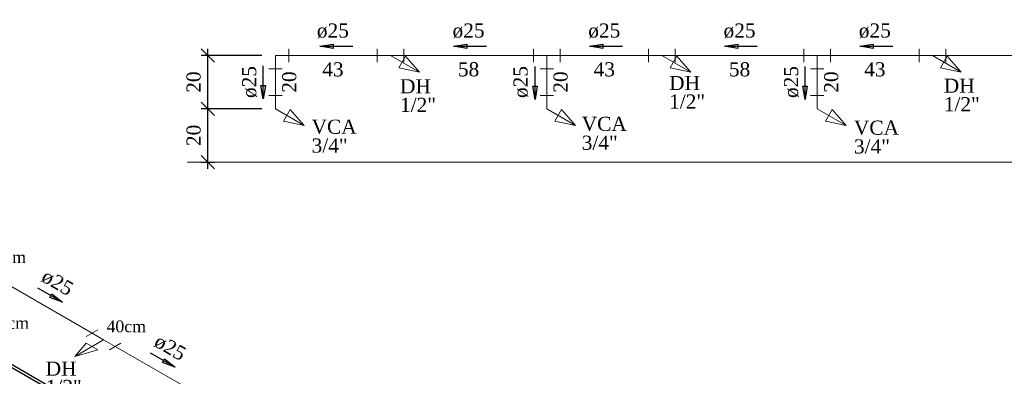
# Model space of a CAD drawing. Header units: millimetres. Extents: x 335 to 91625, y -1 to 84.
# Tile 29 of 62: x 377.62 to 392.37, y 10.16 to 15.51. Entities that reach past the tile are written whole.
import ezdxf

# ---------------------------------------------------------------- set-up
doc = ezdxf.new("R2010")
doc.units = ezdxf.units.MM
doc.header["$MEASUREMENT"] = 0
for name, color, linetype, lineweight in [('AF-Conexões detalhe', 7, 'Continuous', 20), ('AF-Sentido tubo', 7, 'Continuous', 20), ('AF-Textos conexão', 7, 'Continuous', 20), ('AF-Textos tubo', 7, 'Continuous', 20), ('AF-Tubos detalhe', 5, 'Continuous', 20), ('DI-Eixos', 7, 'Continuous', 20), ('DI-Textos', 7, 'Continuous', 20)]:
    doc.layers.add(name, color=color, linetype=linetype, lineweight=lineweight)
doc.styles.add('TimesNewRoman', font='times.ttf')
doc.dimstyles.get("Standard").update_dxf_attribs({"dimtxt": 0.18, "dimasz": 0.18, "dimexe": 0.18, "dimexo": 0.0625, "dimgap": 0.09, "dimtad": 0, "dimtih": 1, "dimtoh": 1, "dimdec": 4, "dimzin": 0, "dimdsep": 46, "dimtxsty": 'Standard', "dimcen": 0.09, "dimadec": 0, "dimazin": 0, "dimtfac": 1, "dimtdec": 4, "dimtofl": 0, "dimtmove": 0, "dimatfit": 3, "dimfxl": 0, "dimtolj": 1, "dimtzin": 0, "dimarcsym": 0})
doc.dimstyles.new('UM_25.000000', dxfattribs={"dimtxt": 0.18, "dimasz": 0.2, "dimexe": 0.1, "dimexo": 0.2, "dimgap": 0, "dimtad": 1, "dimtih": 1, "dimtoh": 1, "dimdec": 1, "dimlfac": 25, "dimzin": 0, "dimdsep": 46, "dimtxsty": 'Standard', "dimblk": 'CLOSED', "dimblk1": 'CLOSED', "dimblk2": 'CLOSED', "dimcen": 0.09, "dimdle": 0.1, "dimadec": 1, "dimazin": 2, "dimtfac": 1, "dimtdec": 4, "dimtofl": 0, "dimtmove": 0, "dimatfit": 3, "dimldrblk": 'CLOSED', "dimfxl": 0, "dimtolj": 1, "dimarcsym": 0})

# ---------------------------------------------------------------- blocks, each defined once
blk = doc.blocks.new('_OBLIQUE')
at = {"color": 0, "linetype": 'ByBlock', "lineweight": -2}
blk.add_line((-0.5, -0.5), (0.5, 0.5), dxfattribs=at)
blk = doc.blocks.new('*D35')
at = {"color": 0, "lineweight": -2}
for p, q in [((381.249, 14.17), (380.338, 14.17)), ((380.438, 13.27), (380.438, 14.27)), ((380.332, 13.37), (380.538, 13.37))]:
    blk.add_line(p, q, dxfattribs=at)
at = {"layer": 'Defpoints', "color": 0}
for p in [(380.438, 14.17), (381.449, 14.17), (380.132, 13.37)]:
    blk.add_point(p, dxfattribs=at)
at = {"color": 0, "lineweight": -2, "xscale": 0.2, "yscale": 0.2, "zscale": 0.2}
for p, rotation in [((380.438, 14.17), 90), ((380.438, 13.37), 270)]:
    blk.add_blockref('_OBLIQUE', p, dxfattribs=dict(at, rotation=rotation))
at = {"color": 7, "insert": (380.226, 13.77), "char_height": 0.2118, "attachment_point": 5, "rotation": 90, "style": 'TimesNewRoman'}
blk.add_mtext('\\A1;20', dxfattribs=at)
blk = doc.blocks.new('*D36')
at = {"color": 0, "lineweight": -2}
for p, q in [((380.438, 14.07), (380.438, 15.07)), ((381.249, 14.97), (380.338, 14.97)), ((381.249, 14.17), (380.338, 14.17))]:
    blk.add_line(p, q, dxfattribs=at)
at = {"layer": 'Defpoints', "color": 0}
for p in [(380.438, 14.97), (381.449, 14.97), (381.449, 14.17)]:
    blk.add_point(p, dxfattribs=at)
at = {"color": 0, "lineweight": -2, "xscale": 0.2, "yscale": 0.2, "zscale": 0.2}
for p, rotation in [((380.438, 14.97), 90), ((380.438, 14.17), 270)]:
    blk.add_blockref('_OBLIQUE', p, dxfattribs=dict(at, rotation=rotation))
at = {"color": 7, "insert": (380.226, 14.57), "char_height": 0.2118, "attachment_point": 5, "rotation": 90, "style": 'TimesNewRoman'}
blk.add_mtext('\\A1;20', dxfattribs=at)

msp = doc.modelspace()

# ---------------------------------------------------------------- linework, layer by layer
at = {"color": 7}
for p, q in [((386.3005, 5.2034), (372.1275, 13.3864)), ((386.3415, 5.2244), (372.1695, 13.4074))]:
    msp.add_line(p, q, dxfattribs=at)
at = {"layer": 'AF-Conexões detalhe', "linetype": 'Continuous'}
for p, q in [((381.6494, 15.0704), (381.6494, 14.8704)), ((382.9744, 15.0704), (382.9744, 14.8704)), ((383.3744, 15.0704), (383.3744, 14.8704)), ((385.3156, 15.0704), (385.3156, 14.8704)), ((385.7156, 15.0704), (385.7156, 14.8704)), ((387.0413, 15.0704), (387.0413, 14.8704)), ((387.4413, 15.0704), (387.4413, 14.8704)), ((389.3699, 15.0704), (389.3699, 14.8704)), ((389.7699, 15.0704), (389.7699, 14.8704)), ((391.0954, 15.0704), (391.0954, 14.8704)), ((391.4954, 15.0704), (391.4954, 14.8704)), ((381.4494, 14.9704), (381.4494, 14.7704)), ((381.4494, 14.9704), (381.6494, 14.9704)), ((383.1744, 14.9704), (382.9744, 14.9704)), ((383.1744, 14.9704), (383.3744, 14.9704)), ((383.1744, 14.9704), (383.6074, 14.7204)), ((383.3976, 14.957), (383.2976, 14.7838)), ((383.3976, 14.957), (383.6074, 14.7204)), ((385.5156, 14.9704), (385.3156, 14.9704)), ((385.5156, 14.9704), (385.5156, 14.7704)), ((385.5156, 14.9704), (385.7156, 14.9704)), ((387.2413, 14.9704), (387.0413, 14.9704)), ((387.2413, 14.9704), (387.4413, 14.9704)), ((387.2413, 14.9704), (387.6743, 14.7204)), ((387.4645, 14.957), (387.3645, 14.7838)), ((387.4645, 14.957), (387.6743, 14.7204)), ((389.5699, 14.9704), (389.3699, 14.9704)), ((389.5699, 14.9704), (389.5699, 14.7704)), ((389.5699, 14.9704), (389.7699, 14.9704)), ((391.2954, 14.9704), (391.0954, 14.9704)), ((391.2954, 14.9704), (391.4954, 14.9704)), ((391.2954, 14.9704), (391.7284, 14.7204)), ((391.5186, 14.957), (391.4186, 14.7838)), ((391.5186, 14.957), (391.7284, 14.7204)), ((381.3494, 14.7704), (381.5494, 14.7704)), ((383.2976, 14.7838), (383.6074, 14.7204)), ((385.4156, 14.7704), (385.6156, 14.7704)), ((387.3645, 14.7838), (387.6743, 14.7204)), ((389.4699, 14.7704), (389.6699, 14.7704)), ((391.4186, 14.7838), (391.7284, 14.7204)), ((381.3494, 14.3704), (381.5494, 14.3704)), ((381.4494, 14.1704), (381.4494, 14.3704)), ((385.4156, 14.3704), (385.6156, 14.3704)), ((385.5156, 14.1704), (385.5156, 14.3704)), ((389.4699, 14.3704), (389.6699, 14.3704)), ((389.5699, 14.1704), (389.5699, 14.3704)), ((381.4494, 14.1704), (381.8824, 13.9204)), ((385.5156, 14.1704), (385.9486, 13.9204)), ((389.5699, 14.1704), (390.003, 13.9204)), ((381.6726, 14.157), (381.5726, 13.9838)), ((381.6726, 14.157), (381.8824, 13.9204)), ((385.7388, 14.157), (385.6388, 13.9838)), ((385.7388, 14.157), (385.9486, 13.9204)), ((389.7932, 14.157), (389.6932, 13.9838)), ((389.7932, 14.157), (390.003, 13.9204)), ((381.5726, 13.9838), (381.8824, 13.9204)), ((385.6388, 13.9838), (385.9486, 13.9204)), ((389.6932, 13.9838), (390.003, 13.9204)), ((378.6165, 10.7538), (378.7895, 10.8538)), ((378.8765, 10.7038), (378.7035, 10.8038)), ((378.8765, 10.7038), (378.4435, 10.4538)), ((378.6165, 10.6538), (378.4435, 10.4538)), ((378.6165, 10.6538), (378.7895, 10.5538)), ((378.8765, 10.7038), (379.0495, 10.6038)), ((379.1365, 10.6538), (378.9635, 10.5538)), ((378.7895, 10.5538), (378.4435, 10.4538))]:
    msp.add_line(p, q, dxfattribs=at)
at = {"layer": 'AF-Tubos detalhe'}
for p, q in [((382.9744, 14.9704), (381.6494, 14.9704)), ((385.3156, 14.9704), (383.3744, 14.9704)), ((387.0413, 14.9704), (385.7156, 14.9704)), ((389.3699, 14.9704), (387.4413, 14.9704)), ((391.0954, 14.9704), (389.7699, 14.9704)), ((394.4478, 14.9704), (391.4954, 14.9704)), ((381.4494, 14.7704), (381.4494, 14.3704)), ((385.5156, 14.7704), (385.5156, 14.3704)), ((389.5699, 14.7704), (389.5699, 14.3704)), ((377.2515, 11.642), (378.7035, 10.8038)), ((379.0495, 10.6038), (380.2825, 9.8918))]:
    msp.add_line(p, q, dxfattribs=at)
at = {"layer": 'DI-Eixos'}
msp.add_line((380.1317, 13.3704), (406.2153, 13.3704), dxfattribs=at)

# ---------------------------------------------------------------- texts
at = {"char_height": 0.1765, "width": 0.984621, "attachment_point": 7, "line_spacing_factor": 0.798, "style": 'TimesNewRoman'}
for s, insert in [('40cm', (377.1215, 11.8527)), ('20cm', (377.1655, 10.8657)), ('40cm', (378.9195, 10.8137))]:
    msp.add_mtext(s, dxfattribs=dict(at, insert=insert))
at = {"layer": 'AF-Textos conexão', "char_height": 0.2118, "attachment_point": 7, "line_spacing_factor": 0.798, "style": 'TimesNewRoman'}
for s, insert, width in [('DH', (383.3177, 14.4003), 0.717459), ('DH', (387.3497, 14.4493), 0.717459), ('DH', (391.4657, 14.4093), 0.717459), ('1/2"', (387.3497, 14.1693), 0.841075), ('1/2"', (383.3177, 14.1193), 0.841075), ('1/2"', (391.4657, 14.1293), 0.841075), ('VCA', (381.9927, 13.7893), 1.049526), ('VCA', (386.0407, 13.8323), 1.049526), ('VCA', (390.1197, 13.7753), 1.049526), ('3/4"', (381.9927, 13.5083), 0.841075), ('3/4"', (386.0407, 13.5513), 0.841075), ('3/4"', (390.1197, 13.4953), 0.841075), ('DH', (378.0085, 10.1643), 0.717459), ('1/2"', (378.0085, 9.8873), 0.841075)]:
    msp.add_mtext(s, dxfattribs=dict(at, insert=insert, width=width))
at = {"layer": 'AF-Textos tubo', "char_height": 0.2118, "width": 0.748969, "attachment_point": 8, "line_spacing_factor": 0.798, "style": 'TimesNewRoman'}
for insert in [(382.3117, 15.2243), (384.3447, 15.2243), (386.3787, 15.2243), (388.4057, 15.2243), (390.4327, 15.2243)]:
    msp.add_mtext('ø25', dxfattribs=dict(at, insert=insert))
for insert, rotation in [((381.1768, 14.5704), 90.00021), ((385.2428, 14.5704), 90.00021), ((389.2968, 14.5704), 90.00021), ((378.1275, 11.463), 329.99993), ((379.8165, 10.488), 329.98847)]:
    msp.add_mtext('ø25', dxfattribs=dict(at, insert=insert, rotation=rotation))
at = {"layer": 'DI-Textos', "char_height": 0.2118, "width": 0.499313, "attachment_point": 8, "line_spacing_factor": 0.798, "style": 'TimesNewRoman'}
for s, insert in [('43', (382.3117, 14.6523)), ('58', (384.3447, 14.6523)), ('43', (386.3787, 14.6523)), ('58', (388.4057, 14.6523)), ('43', (390.4327, 14.6523))]:
    msp.add_mtext(s, dxfattribs=dict(at, insert=insert))
at = {"layer": 'DI-Textos', "char_height": 0.2118, "width": 0.499313, "attachment_point": 8, "rotation": 90.00021, "line_spacing_factor": 0.798, "style": 'TimesNewRoman'}
for insert in [(381.7668, 14.5704), (385.8328, 14.5704), (389.8878, 14.5704)]:
    msp.add_mtext('20', dxfattribs=dict(at, insert=insert))

# ---------------------------------------------------------------- dimensions: what is measured, and where the dimension line sits
for base, p1, p2, picture, middle in [((380.4382, 14.9704), (381.4494, 14.1704), (381.4494, 14.9704), '*D36', (380.2264, 14.5704)), ((380.4382, 14.1704), (380.1317, 13.3704), (381.4494, 14.1704), '*D35', (380.2264, 13.7704))]:
    dim = msp.add_linear_dim(base=base, p1=p1, p2=p2, angle=90, dimstyle='UM_25.000000', override={"dimtxt": 0.2118, "dimasz": 0.2, "dimexe": 0.1, "dimexo": 0.2, "dimtad": 1, "dimtih": 0, "dimtoh": 0, "dimdec": 1, "dimlfac": 25, "dimzin": 8, "dimtxsty": 'TimesNewRoman', "dimblk": 'OBLIQUE', "dimblk1": 'OBLIQUE', "dimblk2": 'OBLIQUE', "dimsah": 1, "dimdle": 0.1, "dimse1": 0, "dimse2": 0, "dimclrt": 7, "dimadec": 1, "dimazin": 3, "dimtmove": 2, "dimldrblk": 'OBLIQUE'})
    dim.commit()
    dim.dimension.update_dxf_attribs({"geometry": picture, "text_midpoint": middle, "dimtype": 160, "text_rotation": 90})

# ---------------------------------------------------------------- leaders
for points in [[(382.117, 15.1075), (382.6092, 15.1075)], [(384.1209, 15.1075), (384.613, 15.1075)], [(386.1587, 15.1075), (386.6508, 15.1075)], [(388.1774, 15.1075), (388.6696, 15.1075)], [(390.2085, 15.1075), (390.7006, 15.1075)], [(381.2665, 14.3188), (381.2665, 14.811)], [(385.3423, 14.3096), (385.3423, 14.8017)], [(389.3875, 14.3096), (389.3875, 14.8017)]]:
    msp.add_leader(points, dimstyle='Standard', override={"dimasz": 0.2, "dimldrblk": 'CLOSED'})
at = {"layer": 'AF-Sentido tubo'}
for points in [[(378.2585, 11.2656), (377.8915, 11.4774)], [(379.9465, 10.2905), (379.5805, 10.5024)]]:
    msp.add_leader(points, dimstyle='Standard', override={"dimasz": 0.2, "dimldrblk": 'CLOSED'}, dxfattribs=at)

doc.saveas('drawing.dxf')
